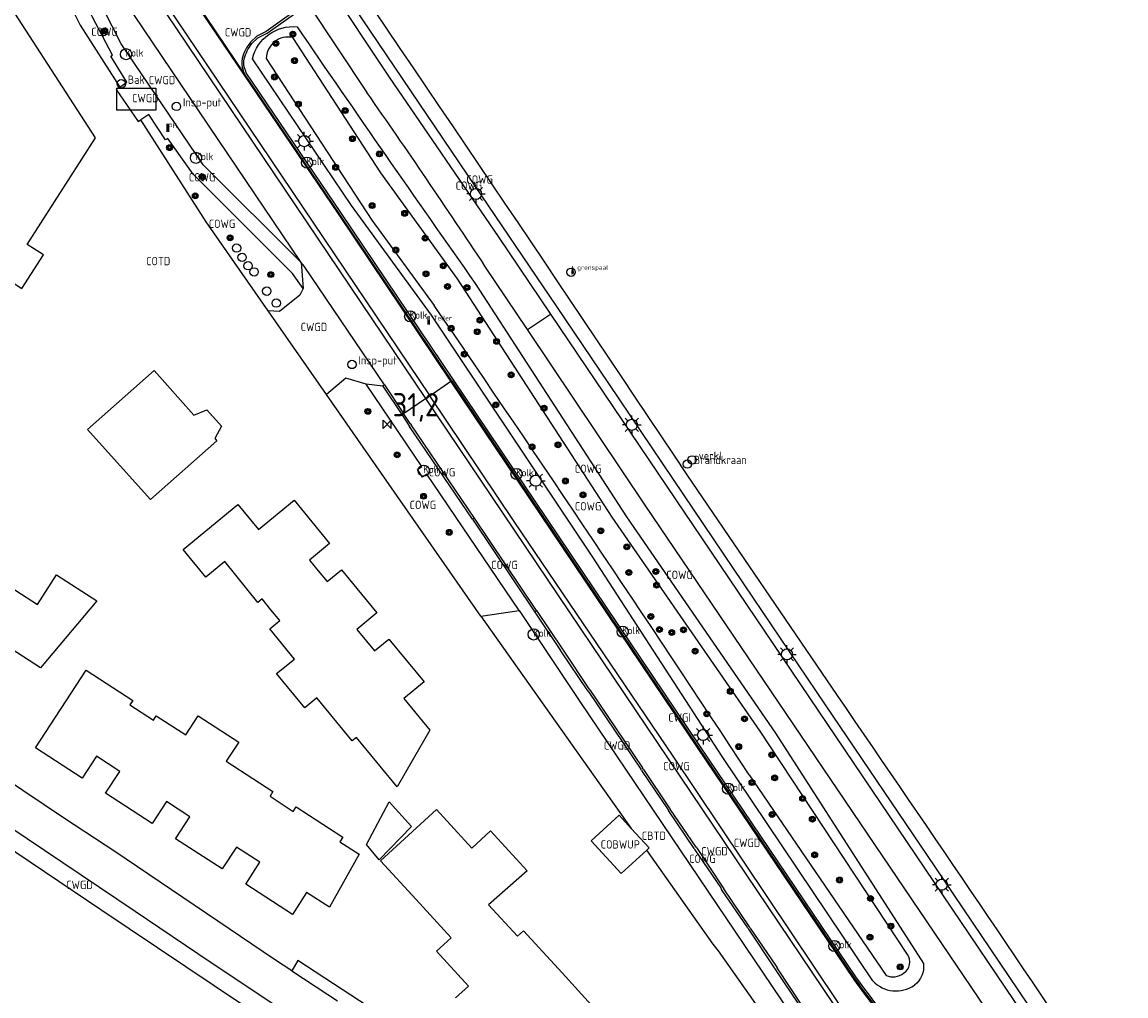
# Model space of a CAD drawing. Header units: metres. Extents: x 159597 to 163409, y 443622 to 446014.
# Tile 32 of 68: x 161520 to 161639, y 444444 to 444549. Entities that reach past the tile are written whole.
import ezdxf
from ezdxf.enums import TextEntityAlignment as Align

# ---------------------------------------------------------------- set-up
doc = ezdxf.new("R2010")
doc.units = ezdxf.units.M
doc.header["$LTSCALE"] = 4
doc.layers.get('0').update_dxf_attribs({"linetype": 'CONTINUOUS'})
for name, color, linetype in [('CBTD', 7, 'CONTINUOUS'), ('COBWUP', 7, 'CONTINUOUS'), ('COTD', 7, 'CONTINUOUS'), ('COWG', 7, 'CONTINUOUS'), ('CWGD', 7, 'CONTINUOUS'), ('CWGI', 7, 'CONTINUOUS'), ('G_OBWUP', 10, 'ByLayer'), ('G_OTD', 32, 'CONTINUOUS'), ('G_OWG', 6, 'CONTINUOUS'), ('G_PND', 1, 'CONTINUOUS'), ('G_WGD', 7, 'CONTINUOUS'), ('G_WGI', 1, 'CONTINUOUS'), ('LWGI', 7, 'CONTINUOUS'), ('PPALHM', 10, 'CONTINUOUS'), ('PVGO', 102, 'CONTINUOUS')]:
    doc.layers.add(name, color=color, linetype=linetype)
for name, color, linetype, true_color in [('PBAK', 7, 'CONTINUOUS', 0xbd2877), ('PBRD', 7, 'CONTINUOUS', 0xbd2877), ('PPAL', 7, 'CONTINUOUS', 0xbd2877), ('PPUT', 7, 'CONTINUOUS', 0xbd2877), ('PSTM', 7, 'CONTINUOUS', 0xde7233)]:
    doc.layers.add(name, color=color, linetype=linetype, true_color=true_color)
doc.styles.add('ISO', font='ISO')
doc.styles.get("Standard").update_dxf_attribs({"font": 'ISO'})

# ---------------------------------------------------------------- blocks, each defined once
blk = doc.blocks.new('lichtmast')
at = {"color": 0}
for p, q in [((-0.6, 0), (-1, 0)), ((-0.71, 0.71), (-0.42, 0.42)), ((0, 0.6), (0, 1)), ((0.42, 0.42), (0.71, 0.71)), ((0.6, 0), (1, 0)), ((-0.42, -0.42), (-0.71, -0.71)), ((0, -0.6), (0, -1)), ((0.42, -0.42), (0.71, -0.71))]:
    blk.add_line(p, q, dxfattribs=at)
blk.add_circle((0, 0), 0.6, dxfattribs=at)
blk = doc.blocks.new('boom')
at = {"color": 0}
for radius in [0.315, 0.225, 0.135]:
    blk.add_circle((0, 0), radius, dxfattribs=at)
blk = doc.blocks.new('verkeersteller')
at = {"color": 0}
blk.add_circle((0, 0), 0.45, dxfattribs=at)
blk = doc.blocks.new('haltepaal')
at = {"linetype": 'ByBlock', "lineweight": -2}
h = blk.add_hatch(color=0, dxfattribs=at)
h.dxf.hatch_style = 1
h.paths.add_polyline_path([(0.15, 0.45), (0.45, 0.45), (0.45, 0.8), (-0.15, 0.8), (-0.15, -0.1), (0, -0.1, -0.414214), (-0.1, 0, -1), (0.1, 0, -0.414214), (0, -0.1), (0.15, -0.1)])
h.paths.add_polyline_path([(0.15, 0.5), (0.15, 0.75), (0.4, 0.75), (0.4, 0.5)], flags=16)
at = {"linetype": 'ByBlock', "lineweight": -2, "true_color": 0x681648}
h = blk.add_hatch(color=219, dxfattribs=at)
h.dxf.hatch_style = 1
h.paths.add_polyline_path([(0.1, 0, 1), (-0.1, 0, 1)])
at = {"color": 0, "linetype": 'ByBlock', "lineweight": -2}
blk.add_attdef('HALTEPAAL', (0.5, 0.35), '', height=0.5, dxfattribs=at)
blk = doc.blocks.new('abri')
at = {"color": 0}
for p, q in [((-2.1, 1.2), (2.1, 1.2)), ((-2.1, -1.2), (-2.1, 1.2)), ((2.1, 1.2), (2.1, -1.2)), ((2.1, -1.2), (-2.1, -1.2))]:
    blk.add_line(p, q, dxfattribs=at)
at = {"color": 0, "linetype": 'Continuous', "style": 'ISO', "flags": 2}
blk.add_attdef('ABRI', text='', height=0.8, dxfattribs=at).set_placement((0, 0), align=Align.MIDDLE_CENTER)
blk = doc.blocks.new('klok')
at = {"color": 0}
blk.add_circle((0, 0), 0.45, dxfattribs=at)
at = {"style": 'ISO'}
blk.add_attdef('KLOK', (0.7, 0), '', height=0.9, dxfattribs=at)
blk = doc.blocks.new('kolk')
at = {"color": 0}
blk.add_circle((0, 0), 0.6, dxfattribs=at)
at = {"color": 0, "linetype": 'Continuous', "style": 'ISO'}
blk.add_attdef('KOLK', (-0.04, -0.26), '', height=0.8, dxfattribs=at)
blk = doc.blocks.new('verklikker')
at = {"color": 0}
blk.add_circle((0, 0), 0.45, dxfattribs=at)
at = {"color": 0, "style": 'ISO'}
blk.add_attdef('VERKLIKKER', (0.7, 0), '', height=0.9, dxfattribs=at)
blk = doc.blocks.new('telpaal')
at = {"linetype": 'ByBlock', "lineweight": -2}
h = blk.add_hatch(color=0, dxfattribs=at)
h.dxf.hatch_style = 1
h.paths.add_polyline_path([(0.15, 0.8), (-0.15, 0.8), (-0.15, -0.1), (0, -0.1, -0.414214), (-0.1, 0, -1), (0.1, 0, -0.414214), (0, -0.1), (0.15, -0.1)])
h.paths.add_polyline_path([(0, 0.4), (0, 0.6), (-0.05, 0.6), (-0.05, 0.65, 0.414214), (0, 0.7), (0.05, 0.7), (0.05, 0.4)], flags=16)
at = {"linetype": 'ByBlock', "lineweight": -2, "true_color": 0x681648}
h = blk.add_hatch(color=219, dxfattribs=at)
h.dxf.hatch_style = 1
h.paths.add_polyline_path([(0.1, 0, 1), (-0.1, 0, 1)])
at = {"color": 0, "linetype": 'ByBlock', "lineweight": -2}
blk.add_attdef('TELPAAL', (0.5, 0.35), '', height=0.5, dxfattribs=at)
blk = doc.blocks.new('strooikist')
at = {"color": 0}
blk.add_circle((0, 0), 0.45, dxfattribs=at)
at = {"color": 0, "style": 'ISO'}
blk.add_attdef('STROOIKIST', (0.7, 0), '', height=0.9, dxfattribs=at)
blk = doc.blocks.new('brandkraan')
at = {"color": 0}
blk.add_circle((0, 0), 0.45, dxfattribs=at)
at = {"color": 0, "style": 'ISO'}
blk.add_attdef('BRANDKRAAN', (0.7, 0), '', height=0.9, dxfattribs=at)
blk = doc.blocks.new('grensmarkering')
at = {"linetype": 'ByBlock', "lineweight": -2}
h = blk.add_hatch(color=0, dxfattribs=at)
h.dxf.hatch_style = 1
h.paths.add_polyline_path([(0.09, 0.55, 0.219912), (0.05, 0.61, -0.457379), (0.04, 0.66, 2.245674), (-0.04, 0.66, -0.457379), (-0.05, 0.61, 0.219912), (-0.09, 0.55), (-0.15, 0.04), (-0.18, 0.04), (-0.18, 0.01, 0.018367), (-0.1, 0, -0.954633), (0.1, 0, 0.018367), (0.18, 0.01), (0.18, 0.04), (0.15, 0.04)])
at = {"linetype": 'ByBlock', "lineweight": -2, "true_color": 0x681648}
h = blk.add_hatch(color=219, dxfattribs=at)
h.dxf.hatch_style = 1
h.paths.add_polyline_path([(0.1, 0, 1), (-0.1, 0, 1)])
at = {"linetype": 'ByBlock', "lineweight": -2}
h = blk.add_hatch(color=0, dxfattribs=at)
h.dxf.hatch_style = 1
h.paths.add_polyline_path([(0.18, -0.04, -0.022381), (0.08, -0.06, -0.528879), (-0.08, -0.06, -0.022381), (-0.18, -0.04), (-0.18, -0.13, 0.083333), (0.18, -0.13)])
at = {"color": 0, "linetype": 'ByBlock', "lineweight": -2}
blk.add_attdef('GRENSMARKERING', (0.5, 0.35), '', height=0.5, dxfattribs=at)
blk = doc.blocks.new('kilometerpaal')
at = {"color": 0}
for p, q in [((-0.44, 0.44), (0.44, -0.44)), ((-0.44, -0.44), (-0.44, 0.44)), ((0.44, 0.44), (-0.44, -0.44)), ((0.44, -0.44), (0.44, 0.44))]:
    blk.add_line(p, q, dxfattribs=at)
at = {"color": 0, "style": 'ISO'}
blk.add_attdef('KILOMETERPAAL', (0.59, 0.87), '', height=2.5, dxfattribs=at)

msp = doc.modelspace()

# ---------------------------------------------------------------- linework, layer by layer
at = {"layer": 'G_OBWUP', "transparency": 33554687}
msp.add_lwpolyline([(161585.386, 444461.64), (161584.093, 444463.046), (161581.084, 444460.278), (161584.315, 444456.767), (161587.053, 444459.286)], dxfattribs=at)
at = {"layer": 'G_OTD', "linetype": 'Continuous', "transparency": 33554687}
for points in [[(161533.94, 444511.011), (161538.224, 444506.196), (161539.643, 444506.76), (161541.205, 444505.004), (161540.479, 444503.66), (161540.708, 444503.403), (161533.572, 444497.075), (161530.928, 444500), (161526.756, 444504.629), (161533.94, 444511.011)], [(161548.778, 444446.272), (161546.919, 444447.49), (161529.73, 444459.138), (161524.287, 444462.696), (161495.313, 444482.129), (161494.426, 444482.72), (161468.497, 444500), (161463.894, 444503.161), (161463.698, 444503.291)], [(161542.968, 444496.565), (161545.212, 444493.842), (161549.039, 444497.01), (161552.87, 444492.353), (161550.685, 444490.561), (161551.639, 444489.397), (161552.592, 444488.234), (161554.158, 444489.514), (161557.966, 444484.886), (161555.787, 444483.089), (161557.703, 444480.767), (161559.26, 444482.047), (161563.054, 444477.42), (161560.874, 444475.624), (161563.663, 444472.238), (161560.141, 444466.116), (161555.757, 444471.436), (161555.31, 444471.065), (161551.506, 444475.707), (161550.189, 444474.627), (161547.149, 444478.327), (161549.095, 444479.896), (161546.431, 444483.16), (161547.49, 444484.044), (161546.543, 444485.206), (161545.596, 444486.368), (161545.145, 444486.002), (161541.581, 444490.423), (161539.506, 444488.733), (161537.068, 444491.707), (161542.968, 444496.565)], [(161518.519, 444480.985), (161514.491, 444474.731), (161509.368, 444478.031), (161514.771, 444486.419), (161515.039, 444486.247), (161516.679, 444488.793), (161521.386, 444485.761), (161523.441, 444488.953), (161527.778, 444486.16), (161521.705, 444478.934), (161518.519, 444480.985)], [(161569.18, 444484.523), (161585.386, 444461.64)], [(161526.638, 444478.701), (161531.663, 444475.429), (161531.346, 444474.942), (161533.865, 444473.301), (161534.181, 444473.78), (161537.35, 444471.716), (161538.694, 444473.781), (161543.085, 444470.923), (161541.732, 444468.868), (161546.763, 444465.598), (161546.444, 444465.113), (161548.956, 444463.463), (161549.267, 444463.951), (161554.301, 444460.679), (161553.986, 444460.192), (161556.043, 444458.863), (161552.844, 444453.135), (161550.393, 444454.711), (161548.853, 444452.357), (161543.82, 444455.62), (161545.359, 444457.989), (161542.839, 444459.627), (161541.299, 444457.258), (161536.264, 444460.512), (161537.811, 444462.876), (161535.297, 444464.522), (161533.75, 444462.158), (161528.713, 444465.416), (161530.256, 444467.783), (161527.738, 444469.421), (161526.2, 444467.051), (161521.15, 444470.32), (161526.638, 444478.701)], [(161559.305, 444464.513), (161561.691, 444461.823), (161558.204, 444458.241), (161556.833, 444459.915), (161559.305, 444464.513)], [(161566.455, 444443.375), (161567.834, 444444.638), (161564.389, 444448.399), (161565.966, 444449.844), (161562.182, 444453.974), (161558.369, 444458.135), (161564.396, 444463.658)], [(161564.396, 444463.658), (161568.208, 444459.499), (161570.231, 444461.353), (161574.174, 444457.049), (161570.01, 444453.394), (161573.126, 444450.021), (161573.756, 444450.598), (161577.93, 444446.045), (161581.441, 444442.214)], [(161585.386, 444461.64), (161587.323, 444459.535), (161587.053, 444459.286)], [(161594.231, 444449.151), (161587.053, 444459.286)], [(161594.777, 444448.42), (161594.231, 444449.151)], [(161605.083, 444433.833), (161594.777, 444448.42)]]:
    msp.add_lwpolyline(points, dxfattribs=at)
at = {"layer": 'G_OWG', "linetype": 'Continuous', "transparency": 33554687}
for points in [[(161591.428, 444499.764, 0.0049199), (161500.555, 444632.885)], [(161544.563, 444544.601, -0.3774246), (161549.357, 444548.053)], [(161549.357, 444548.053, 0.0034748), (161568.571, 444520.378)], [(161548.895, 444546.889, 0.4765416), (161546.041, 444544.627)], [(161598.1, 444467.406, 0.0044697), (161564.156, 444518.01)], [(161638.1, 444431.003, 0.0030223), (161607.618, 444475.973)], [(161614.752, 444446.022, 0.4387466), (161615.162, 444448.046)], [(161616.888, 444447.057, -0.2650974), (161615.908, 444444.733)], [(161612.873, 444445.778, 0.2704269), (161614.752, 444446.022)], [(161611.439, 444445.203, 0.376373), (161615.908, 444444.733)]]:
    msp.add_lwpolyline(points, format="xyb", dxfattribs=at)
for points in [[(161497.859, 444631.723), (161499.098, 444630.195), (161506.708, 444620.247), (161510.181, 444615.582), (161515.857, 444607.926), (161519.631, 444602.731), (161524.227, 444596.248), (161533.161, 444583.322), (161540.85, 444571.945), (161555.44, 444550.247), (161567.718, 444532.05), (161577.336, 444517.884), (161582.926, 444509.586), (161589.89, 444499.249), (161598.544, 444486.448), (161606.31, 444474.971), (161618.114, 444457.495), (161631.152, 444438.17), (161638.719, 444427.034)], [(161515.826, 444564.875), (161521.861, 444554.896), (161522.485, 444555.231), (161525.962, 444548.232), (161530.24, 444541.56)], [(161615.162, 444448.046), (161599.299, 444472.125), (161583.319, 444495.196), (161566.646, 444520.883), (161558.406, 444532.302), (161548.895, 444546.889)], [(161611.439, 444445.203), (161595.201, 444469.398), (161581.25, 444490.885), (161563.867, 444516.952), (161555.229, 444528.805), (161544.563, 444544.601)], [(161546.041, 444544.627), (161557.426, 444527.214), (161564.156, 444518.01)], [(161546.261, 444517.426), (161539.562, 444527.021), (161532.508, 444538.023)], [(161568.571, 444520.378), (161584.891, 444495.211), (161600.947, 444471.898), (161616.888, 444447.057)], [(161569.18, 444484.523), (161552.546, 444508.4)], [(161563.658, 444508.283), (161563.206, 444507.978)], [(161607.618, 444475.973), (161591.428, 444499.764)], [(161568.483, 444495.084), (161568.266, 444494.957)], [(161569.18, 444484.523), (161573.3, 444485.113)], [(161575.175, 444485.135), (161574.982, 444484.952)], [(161598.1, 444467.406), (161612.873, 444445.778)]]:
    msp.add_lwpolyline(points, dxfattribs=at)
at = {"layer": 'G_PND', "linetype": 'Continuous', "transparency": 33554687}
msp.add_lwpolyline([(161517.93, 444520.985), (161519.695, 444519.851), (161522.008, 444523.452), (161520.258, 444524.576), (161527.641, 444536.073), (161515.352, 444555.072), (161507.066, 444560.393), (161469.04, 444501.176), (161470.862, 444500), (161494.58, 444484.7), (161517.93, 444520.985)], dxfattribs=at)
at = {"layer": 'G_WGD', "linetype": 'Continuous', "transparency": 33554687}
for points in [[(161518.985, 444601.908), (161526.042, 444591.916), (161531.12, 444584.556), (161542.907, 444567.117), (161545.925, 444562.753), (161559.304, 444542.629), (161571.027, 444525.46), (161576.685, 444517.075)], [(161506.515, 444593.102), (161520.269, 444572.724), (161563.658, 444508.283)], [(161506.078, 444592.793), (161563.206, 444507.978)], [(161549.81, 444522.628), (161519.847, 444567.103), (161519.788, 444567.049)], [(161549.81, 444522.628), (161539.224, 444533.166), (161530.396, 444546.225), (161519.788, 444567.049)], [(161543.687, 444542.993), (161538.642, 444550.479)], [(161550.417, 444550.665), (161546.025, 444547.558), (161545.011, 444547.032), (161544.334, 444546.389)], [(161550.539, 444550.482), (161556.89, 444540.959)], [(161528.184, 444547.681), (161528.45, 444547.085), (161529.022, 444547.342), (161528.756, 444547.938), (161528.184, 444547.681)], [(161530.24, 444541.56), (161530.992, 444542.074), (161529.274, 444544.885), (161529.466, 444545.005)], [(161566.035, 444509.888), (161553.896, 444527.928), (161543.687, 444542.993)], [(161530.24, 444541.56), (161529.867, 444541.305), (161532.237, 444537.838), (161532.508, 444538.023)], [(161550.026, 444519.828), (161548.863, 444521.465), (161538.142, 444532.178), (161535.436, 444536.025), (161535.191, 444535.852), (161533.363, 444538.607), (161532.508, 444538.023)], [(161539.07, 444532.233), (161538.725, 444531.905), (161539.173, 444531.434), (161539.518, 444531.762), (161539.07, 444532.233)], [(161558.782, 444509.441), (161550.141, 444522.241), (161549.81, 444522.628)], [(161549.81, 444522.628), (161550.026, 444519.828)], [(161574.208, 444515.404), (161569.618, 444522.257)], [(161550.026, 444519.828), (161549.652, 444519.108), (161547.458, 444517.356), (161546.261, 444517.426)], [(161552.546, 444508.4), (161546.261, 444517.426)], [(161574.208, 444515.404), (161576.685, 444517.075)], [(161576.685, 444517.075), (161635.284, 444430.245), (161637.939, 444426.447)], [(161636.689, 444422.801), (161633.245, 444427.978), (161586.881, 444496.484), (161574.208, 444515.404)], [(161551.45, 444439.592), (161550.402, 444440.279), (161539.989, 444447.214), (161531.889, 444452.657), (161518.274, 444461.839), (161498.515, 444475.034), (161493.004, 444478.786), (161492.192, 444479.34), (161481.481, 444486.633), (161468.874, 444495.052), (161461.86, 444500), (161445.01, 444512.46), (161444.289, 444511.494), (161443.573, 444510.58)], [(161543.486, 444442.626), (161528.208, 444452.844), (161500.773, 444471.328), (161474.551, 444489.021), (161458.107, 444500), (161443.573, 444510.58)], [(161556.827, 444509.51), (161554.623, 444510.16), (161552.546, 444508.4)], [(161563.658, 444508.283), (161565.952, 444509.832), (161566.035, 444509.888)], [(161566.035, 444509.888), (161592.604, 444470.401), (161609.494, 444445.41)], [(161558.6, 444509.299), (161556.827, 444509.51)], [(161573.3, 444485.113), (161563.352, 444499.829), (161562.877, 444499.487), (161562.361, 444500.325), (161562.812, 444500.649), (161556.827, 444509.51)], [(161558.782, 444509.441), (161558.6, 444509.299)], [(161558.6, 444509.299), (161560.646, 444506.251), (161561.388, 444505.146)], [(161558.782, 444509.441), (161560.831, 444506.376)], [(161560.831, 444506.376), (161563.206, 444507.978)], [(161563.206, 444507.978), (161615.61, 444430.177)], [(161617.288, 444430.868), (161610.253, 444439.065), (161589.912, 444469.407), (161572.778, 444494.738), (161563.658, 444508.283)], [(161561.56, 444505.286), (161560.831, 444506.376)], [(161561.388, 444505.146), (161561.482, 444504.976)], [(161568.266, 444494.957), (161561.482, 444504.976)], [(161561.56, 444505.286), (161561.676, 444505.143)], [(161568.483, 444495.084), (161561.676, 444505.143)], [(161568.266, 444494.957), (161574.982, 444484.952)], [(161575.175, 444485.135), (161568.483, 444495.084)], [(161573.3, 444485.113), (161579.833, 444475.324), (161606.459, 444435.841)], [(161574.982, 444484.952), (161577.755, 444480.828)], [(161575.175, 444485.135), (161577.97, 444480.963)], [(161577.88, 444480.675), (161577.755, 444480.828)], [(161580.649, 444476.567), (161577.88, 444480.675)], [(161578.074, 444480.836), (161577.97, 444480.963)], [(161580.866, 444476.696), (161578.074, 444480.836)], [(161580.742, 444476.413), (161580.649, 444476.567)], [(161580.742, 444476.413), (161586.408, 444468.012)], [(161580.93, 444476.571), (161580.866, 444476.696)], [(161580.93, 444476.571), (161586.598, 444468.167)], [(161586.492, 444467.868), (161586.408, 444468.012)], [(161586.722, 444467.971), (161586.598, 444468.167)], [(161586.722, 444467.971), (161589.486, 444463.864)], [(161586.492, 444467.868), (161589.297, 444463.744)], [(161589.297, 444463.744), (161589.394, 444463.574)], [(161592.168, 444459.471), (161589.394, 444463.574)], [(161589.486, 444463.864), (161589.589, 444463.698)], [(161592.382, 444459.605), (161589.589, 444463.698)], [(161592.382, 444459.605), (161592.48, 444459.47)], [(161592.168, 444459.471), (161592.256, 444459.319)], [(161592.256, 444459.319), (161595.039, 444455.208)], [(161592.48, 444459.47), (161595.236, 444455.321)], [(161595.039, 444455.208), (161595.109, 444455.058)], [(161597.946, 444450.909), (161595.109, 444455.058)], [(161595.236, 444455.321), (161595.365, 444455.126)], [(161598.121, 444451.024), (161595.365, 444455.126)], [(161597.946, 444450.909), (161598.011, 444450.767)], [(161598.011, 444450.767), (161600.813, 444446.613)], [(161598.22, 444450.875), (161598.121, 444451.024)], [(161598.22, 444450.875), (161601.017, 444446.765)], [(161593.844, 444419.511), (161593.56, 444419.663), (161584.646, 444425.022), (161567.215, 444435.896), (161559.938, 444440.516), (161549.439, 444447.39), (161548.778, 444446.272)], [(161600.813, 444446.613), (161600.892, 444446.495)], [(161601.017, 444446.765), (161601.105, 444446.598)], [(161603.864, 444442.465), (161601.105, 444446.598)], [(161548.778, 444446.272), (161552.667, 444443.724), (161553.715, 444443.037)], [(161603.675, 444442.365), (161600.892, 444446.495)]]:
    msp.add_lwpolyline(points, dxfattribs=at)
for points in [[(161529.466, 444545.005, -0.005496), (161518.135, 444566.995)], [(161544.334, 444546.389, 0.1011603), (161543.441, 444544.641)], [(161543.441, 444544.641, 0.1649164), (161543.547, 444543.38)], [(161543.687, 444542.993, 0.0053965), (161543.547, 444543.38)], [(161569.618, 444522.257, 0.0072581), (161556.89, 444540.959)], [(161609.494, 444445.41, 0.0159237), (161615.273, 444437.938)]]:
    msp.add_lwpolyline(points, format="xyb", dxfattribs=at)
at = {"layer": 'G_WGI', "linetype": 'Continuous', "transparency": 33554687}
for points in [[(161544.497, 444546.24), (161545.14, 444546.851), (161546.14, 444547.37), (161550.539, 444550.482)], [(161543.753, 444543.457), (161543.687, 444543.631)], [(161609.674, 444445.536), (161592.786, 444470.524), (161566.217, 444510.011), (161554.078, 444528.051), (161543.885, 444543.092)]]:
    msp.add_lwpolyline(points, dxfattribs=at)
for points in [[(161543.654, 444544.585, -0.1008907), (161544.497, 444546.24)], [(161543.687, 444543.631, -0.1393913), (161543.654, 444544.585)], [(161543.885, 444543.092, 0.0057219), (161543.753, 444543.457)], [(161615.44, 444438.081, -0.015811), (161609.674, 444445.536)]]:
    msp.add_lwpolyline(points, format="xyb", dxfattribs=at)
at = {"layer": 'LWGI', "transparency": 33554687}
msp.add_lwpolyline([(161565.952, 444509.832), (161553.813, 444527.872), (161543.604, 444542.936), (161538.559, 444550.423), (161508.73, 444594.666)], dxfattribs=at)
msp.add_lwpolyline([(161632.003, 444418.889), (161615.197, 444437.873, -0.0159069), (161609.412, 444445.353), (161592.521, 444470.345), (161565.952, 444509.832)], format="xyb", dxfattribs=at)

# ---------------------------------------------------------------- block references
at = {"layer": 'PBAK', "transparency": 33554687}
msp.add_blockref('strooikist', (161530.401, 444541.904), dxfattribs=at).add_auto_attribs({'STROOIKIST': 'Bak'})
at = {"layer": 'PBRD', "transparency": 33554687}
msp.add_blockref('verklikker', (161591.954, 444501.361), dxfattribs=at).add_auto_attribs({'VERKLIKKER': 'verkl '})
at = {"layer": 'PPAL', "transparency": 33554687}
for name, p, values in [('haltepaal', (161535.428, 444536.796), {'HALTEPAAL': 'H'}), ('grensmarkering', (161579.066, 444521.509), {'GRENSMARKERING': 'grenspaal'}), ('telpaal', (161563.554, 444516.051), {'TELPAAL': 'Teller'})]:
    msp.add_blockref(name, p, dxfattribs=at).add_auto_attribs(values)
for name, p in [('lichtmast', (161550.13, 444535.729)), ('lichtmast', (161568.646, 444530.035)), ('verkeersteller', (161542.843, 444524.2)), ('verkeersteller', (161543.435, 444523.197)), ('verkeersteller', (161544.079, 444522.293)), ('verkeersteller', (161544.724, 444521.633)), ('verkeersteller', (161578.908, 444521.592)), ('verkeersteller', (161546.092, 444519.553)), ('verkeersteller', (161547.118, 444518.264)), ('lichtmast', (161585.447, 444505.145)), ('lichtmast', (161575.092, 444499.115)), ('lichtmast', (161602.174, 444480.393)), ('lichtmast', (161593.141, 444471.696)), ('lichtmast', (161618.866, 444455.564))]:
    msp.add_blockref(name, p, dxfattribs=at)
at = {"layer": 'PPALHM', "transparency": 33554687}
msp.add_blockref('kilometerpaal', (161559.074, 444505.19), dxfattribs=at).add_auto_attribs({'KILOMETERPAAL': '31,2'})
at = {"layer": 'PPUT', "transparency": 33554687}
for name, p, values in [('kolk', (161530.928, 444545.103), {'KOLK': 'Kolk'}), ('klok', (161536.352, 444539.467), {'KLOK': 'Insp-put'}), ('kolk', (161538.456, 444533.931), {'KOLK': 'Kolk'}), ('kolk', (161550.425, 444533.414), {'KOLK': 'Kolk'}), ('kolk', (161561.55, 444516.835), {'KOLK': 'Kolk'}), ('klok', (161555.279, 444511.647), {'KLOK': 'Insp-put'}), ('brandkraan', (161591.431, 444500.905), {'BRANDKRAAN': 'Brandkraan'}), ('kolk', (161563.012, 444500.203), {'KOLK': 'Kolk'}), ('kolk', (161573.018, 444499.845), {'KOLK': 'Kolk'}), ('kolk', (161584.46, 444482.834), {'KOLK': 'Kolk'}), ('kolk', (161574.864, 444482.543), {'KOLK': 'Kolk'}), ('kolk', (161595.818, 444465.924), {'KOLK': 'Kolk'}), ('kolk', (161607.287, 444448.965), {'KOLK': 'Kolk'})]:
    msp.add_blockref(name, p, dxfattribs=at).add_auto_attribs(values)
at = {"layer": 'PSTM', "transparency": 33554687}
msp.add_blockref('abri', (161532.042, 444540.248), dxfattribs=at)
at = {"layer": 'PVGO', "transparency": 33554687}
for p in [(161528.624, 444547.61), (161547.071, 444546.246), (161548.915, 444547.254), (161549.09, 444544.401), (161546.925, 444542.642), (161549.501, 444539.726), (161554.536, 444539.018), (161555.326, 444535.99), (161535.605, 444535.022), (161558.241, 444534.345), (161553.521, 444532.903), (161539.163, 444531.87), (161538.383, 444529.835), (161557.445, 444528.776), (161560.962, 444527.942), (161542.134, 444525.303), (161563.165, 444525.259), (161560.008, 444523.993), (161546.534, 444521.337), (161563.258, 444521.411), (161565.125, 444522.287), (161565.585, 444520.048), (161567.679, 444519.952), (161569.076, 444516.432), (161565.981, 444515.546), (161568.789, 444515.18), (161570.872, 444514.141), (161567.393, 444512.751), (161572.435, 444510.54), (161570.787, 444507.289), (161575.983, 444506.936), (161556.998, 444506.594), (161574.694, 444502.771), (161577.493, 444502.976), (161560.15, 444501.902), (161578.289, 444499.087), (161563.002, 444497.44), (161580.187, 444497.6), (161565.771, 444493.554), (161582.104, 444493.707), (161584.914, 444491.99), (161585.133, 444489.229), (161588.031, 444489.329), (161588.12, 444487.856), (161587.507, 444484.47), (161588.425, 444483.082), (161589.753, 444482.755), (161591.024, 444483.039), (161592.268, 444480.732), (161596.07, 444476.412), (161593.53, 444473.989), (161597.598, 444473.442), (161596.973, 444470.445), (161600.533, 444469.554), (161598.404, 444466.569), (161600.85, 444467.092), (161603.864, 444464.867), (161600.571, 444463.125), (161604.913, 444462.623), (161605.162, 444458.789), (161607.844, 444456.069), (161611.183, 444454.086), (161613.385, 444451.106), (161611.125, 444449.914), (161614.389, 444446.694)]:
    msp.add_blockref('boom', p, dxfattribs=at)

# ---------------------------------------------------------------- texts
at = {"layer": 'CBTD', "transparency": 33554687, "style": 'ISO'}
msp.add_text('CBTD', height=0.9, dxfattribs=at).set_placement((161587.82, 444460.842), align=Align.MIDDLE_CENTER)
at = {"layer": 'COBWUP', "transparency": 33554687, "style": 'ISO'}
msp.add_text('COBWUP', height=0.9, dxfattribs=at).set_placement((161584.204, 444459.907), align=Align.MIDDLE_CENTER)
at = {"layer": 'COTD', "transparency": 33554687, "style": 'ISO'}
msp.add_text('COTD', height=0.9, dxfattribs=at).set_placement((161534.391, 444522.795), align=Align.MIDDLE_CENTER)
at = {"layer": 'COWG', "transparency": 33554687, "style": 'ISO'}
for p in [(161528.603, 444547.512), (161539.122, 444531.833), (161567.885, 444530.933), (161569.042, 444531.587), (161541.267, 444526.817), (161564.983, 444500.031), (161580.733, 444500.402), (161562.923, 444496.513), (161580.733, 444496.359), (161571.721, 444490.04), (161590.593, 444488.966), (161590.263, 444468.346), (161593.06, 444458.364)]:
    msp.add_text('COWG', height=0.9, dxfattribs=at).set_placement(p, align=Align.MIDDLE_CENTER)
at = {"layer": 'CWGD', "transparency": 33554687, "style": 'ISO'}
for p in [(161542.999, 444547.457), (161534.799, 444542.311), (161533.002, 444540.365), (161551.177, 444515.691), (161583.859, 444470.573), (161594.365, 444459.175), (161597.869, 444460.075), (161525.903, 444455.546)]:
    msp.add_text('CWGD', height=0.9, dxfattribs=at).set_placement(p, align=Align.MIDDLE_CENTER)
at = {"layer": 'CWGI', "transparency": 33554687, "style": 'ISO'}
msp.add_text('CWGI', height=0.9, dxfattribs=at).set_placement((161590.593, 444473.587), align=Align.MIDDLE_CENTER)

doc.saveas('drawing.dxf')
